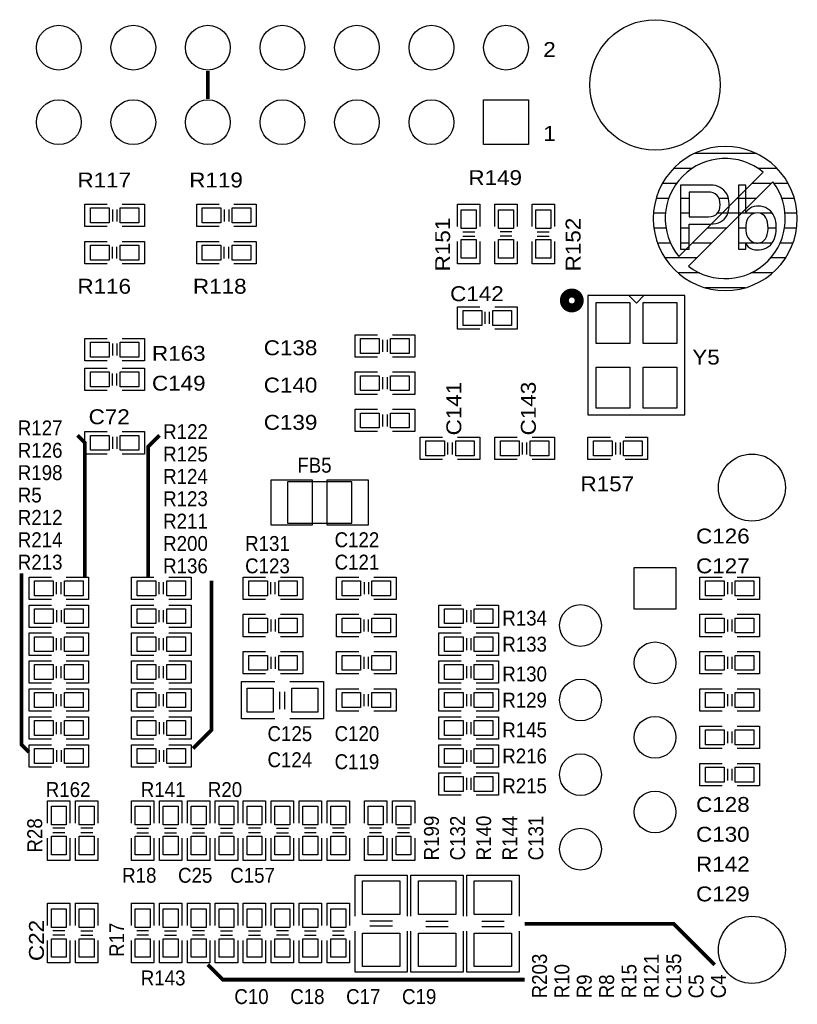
# Model space of a CAD drawing. Extents: x -14006 to 19506, y -9606 to 12409.
# Tile 27 of 29: x 11749 to 15922, y 2791 to 8073. Entities that reach past the tile are written whole.
import ezdxf

# ---------------------------------------------------------------- set-up
doc = ezdxf.new("R2010")
doc.units = 0
doc.layers.add('1', color=7, linetype='CONTINUOUS')

# ---------------------------------------------------------------- blocks, each defined once
blk = doc.blocks.new('FIGURE_CIRCLE')
blk.add_circle((0, 0), 0.5)
blk = doc.blocks.new('FIGURE_SQUARE')
blk.add_lwpolyline([(-0.5, -0.5), (-0.5, 0.5), (0.5, 0.5), (0.5, -0.5)], close=True)

msp = doc.modelspace()

# ---------------------------------------------------------------- linework, layer by layer
at = {"layer": '1', "const_width": 20}
for points in [[(12758.6, 7647.64), (12758.6, 7797.64)], [(12098.6, 5082.64), (12098.6, 5802.64), (12058.6, 5842.64)], [(12438.6, 5082.64), (12438.6, 5782.64), (12498.6, 5842.64)], [(11758.6, 5102.64), (11758.6, 4182.64), (11798.6, 4142.64)], [(12778.6, 5062.64), (12778.6, 4262.64), (12678.6, 4162.64)], [(14458.6, 3222.64), (15258.6, 3222.64), (15478.6, 3002.64)], [(14458.6, 2922.64), (12838.6, 2922.64), (12758.6, 3002.64)]]:
    msp.add_lwpolyline(points, dxfattribs=at)
at = {"layer": '1'}
msp.add_lwpolyline([(15922.08, 7005.64, 1), (15148.96, 7005.64, 1)], format="xyb", close=True, dxfattribs=at)
for points in [[(15702.56, 7354.24), (15368.48, 7354.24)], [(15357.6, 7274.24), (15257.52, 7274.24)], [(15739.44, 7255.08), (15286.04, 6801.68)], [(15739.44, 7255.08), (15286.04, 6801.68)], [(15813.52, 7274.24), (15713.44, 7274.24)], [(15274.28, 7194.24), (15198.08, 7194.24)], [(15338.52, 6750.64), (15790.52, 7202.6)], [(15338.52, 6750.64), (15790.52, 7202.6)], [(15782.12, 7194.24), (15678.6, 7194.24)], [(15872.96, 7194.24), (15796.8, 7194.24)], [(12098.6, 7082.64), (12218.6, 7082.64)], [(12218.6, 6962.64), (12098.6, 6962.64), (12098.6, 7082.64)], [(12298.6, 7082.64), (12418.6, 7082.64), (12418.6, 6962.64), (12298.6, 6962.64)], [(12698.6, 7082.64), (12818.6, 7082.64)], [(12818.6, 6962.64), (12698.6, 6962.64), (12698.6, 7082.64)], [(12898.6, 7082.64), (13018.6, 7082.64), (13018.6, 6962.64), (12898.6, 6962.64)], [(14098.6, 6962.64), (14098.6, 7082.64), (14218.6, 7082.64), (14218.6, 6962.64)], [(14298.6, 6962.64), (14298.6, 7082.64), (14418.6, 7082.64)], [(14418.6, 7082.64), (14418.6, 6962.64)], [(14498.6, 6962.64), (14498.6, 7082.64), (14618.6, 7082.64), (14618.6, 6962.64)], [(15232.16, 7114.24), (15164.52, 7114.24)], [(15341.04, 7114.24), (15294.76, 7114.24)], [(15552, 7114.24), (15501.48, 7114.24)], [(15702.12, 7114.24), (15598.6, 7114.24)], [(15646.64, 7114.24), (15606.36, 7114.24)], [(15906.52, 7114.24), (15838.96, 7114.24)], [(12246.6, 7054.64), (12246.6, 6990.64)], [(12270.6, 7054.64), (12270.6, 6990.64)], [(12846.6, 7054.64), (12846.6, 6990.64)], [(12870.6, 7054.64), (12870.6, 6990.64)], [(15214.6, 7034.24), (15150, 7034.24)], [(15341.04, 7034.24), (15294.76, 7034.24)], [(15549.24, 7034.24), (15492.44, 7034.24)], [(15622.12, 7034.24), (15518.6, 7034.24)], [(15692.76, 7034.24), (15606.36, 7034.24)], [(15787.88, 7034.24), (15724.08, 7034.24)], [(15921.04, 7034.24), (15856.56, 7034.24)], [(14126.6, 6934.64), (14190.6, 6934.64)], [(14390.6, 6934.64), (14326.6, 6934.64)], [(14526.6, 6934.64), (14590.6, 6934.64)], [(15217.44, 6954.24), (15152.4, 6954.24)], [(15341.04, 6954.24), (15294.76, 6954.24)], [(15542.12, 6954.24), (15438.6, 6954.24)], [(15646.64, 6954.24), (15606.36, 6954.24)], [(15809.4, 6954.24), (15765.28, 6954.24)], [(15918.64, 6954.24), (15853.72, 6954.24)], [(12218.6, 6762.64), (12098.6, 6762.64), (12098.6, 6882.64), (12218.6, 6882.64)], [(12298.6, 6882.64), (12418.6, 6882.64), (12418.6, 6762.64)], [(12818.6, 6762.64), (12698.6, 6762.64), (12698.6, 6882.64), (12818.6, 6882.64)], [(12898.6, 6882.64), (13018.6, 6882.64), (13018.6, 6762.64)], [(14218.6, 6882.64), (14218.6, 6762.64), (14098.6, 6762.64)], [(14098.6, 6762.64), (14098.6, 6882.64)], [(14126.6, 6910.64), (14190.6, 6910.64)], [(14418.6, 6882.64), (14418.6, 6762.64), (14298.6, 6762.64), (14298.6, 6882.64)], [(14390.6, 6910.64), (14326.6, 6910.64)], [(14618.6, 6882.64), (14618.6, 6762.64), (14498.6, 6762.64)], [(14498.6, 6762.64), (14498.6, 6882.64)], [(14526.6, 6910.64), (14590.6, 6910.64)], [(15241.28, 6874.24), (15171.96, 6874.24)], [(15341.04, 6874.24), (15294.76, 6874.24)], [(15462.12, 6874.24), (15358.6, 6874.24)], [(15704, 6874.24), (15606.36, 6874.24)], [(15786.08, 6874.24), (15710.72, 6874.24)], [(15899.08, 6874.24), (15829.88, 6874.24)], [(12246.6, 6790.64), (12246.6, 6854.64)], [(12270.6, 6790.64), (12270.6, 6854.64)], [(12846.6, 6790.64), (12846.6, 6854.64)], [(12870.6, 6790.64), (12870.6, 6854.64)], [(12418.6, 6762.64), (12298.6, 6762.64)], [(13018.6, 6762.64), (12898.6, 6762.64)], [(15382.12, 6794.24), (15211.88, 6794.24)], [(15859.16, 6794.24), (15778.88, 6794.24)], [(15397.92, 6714.24), (15281.52, 6714.24)], [(15789.52, 6714.24), (15673.36, 6714.24)], [(15642.72, 6634.24), (15428.32, 6634.24)], [(15098.6, 6592.64), (15058.6, 6552.64), (15018.6, 6592.64)], [(14218.6, 6412.64), (14098.6, 6412.64), (14098.6, 6532.64), (14218.6, 6532.64)], [(14246.6, 6440.64), (14246.6, 6504.64)], [(14270.6, 6440.64), (14270.6, 6504.64)], [(14298.6, 6532.64), (14418.6, 6532.64), (14418.6, 6412.64)], [(14418.6, 6412.64), (14298.6, 6412.64)], [(12218.6, 6242.64), (12098.6, 6242.64), (12098.6, 6362.64)], [(12098.6, 6362.64), (12218.6, 6362.64)], [(12298.6, 6362.64), (12418.6, 6362.64), (12418.6, 6242.64), (12298.6, 6242.64)], [(13668.6, 6262.64), (13548.6, 6262.64), (13548.6, 6382.64)], [(13548.6, 6382.64), (13668.6, 6382.64)], [(13696.6, 6354.64), (13696.6, 6290.64)], [(13720.6, 6354.64), (13720.6, 6290.64)], [(13748.6, 6382.64), (13868.6, 6382.64), (13868.6, 6262.64), (13748.6, 6262.64)], [(12246.6, 6334.64), (12246.6, 6270.64)], [(12270.6, 6334.64), (12270.6, 6270.64)], [(12218.6, 6082.64), (12098.6, 6082.64), (12098.6, 6202.64), (12218.6, 6202.64)], [(12298.6, 6202.64), (12418.6, 6202.64), (12418.6, 6082.64)], [(13548.6, 6182.64), (13668.6, 6182.64)], [(13668.6, 6062.64), (13548.6, 6062.64), (13548.6, 6182.64)], [(13748.6, 6182.64), (13868.6, 6182.64), (13868.6, 6062.64), (13748.6, 6062.64)], [(12246.6, 6110.64), (12246.6, 6174.64)], [(12270.6, 6110.64), (12270.6, 6174.64)], [(13696.6, 6154.64), (13696.6, 6090.64)], [(13720.6, 6154.64), (13720.6, 6090.64)], [(12418.6, 6082.64), (12298.6, 6082.64)], [(13668.6, 5862.64), (13548.6, 5862.64), (13548.6, 5982.64)], [(13548.6, 5982.64), (13668.6, 5982.64)], [(13748.6, 5982.64), (13868.6, 5982.64), (13868.6, 5862.64), (13748.6, 5862.64)], [(13696.6, 5954.64), (13696.6, 5890.64)], [(13720.6, 5954.64), (13720.6, 5890.64)], [(12218.6, 5742.64), (12098.6, 5742.64), (12098.6, 5862.64)], [(12098.6, 5862.64), (12218.6, 5862.64)], [(12246.6, 5834.64), (12246.6, 5770.64)], [(12270.6, 5834.64), (12270.6, 5770.64)], [(12298.6, 5862.64), (12418.6, 5862.64), (12418.6, 5742.64), (12298.6, 5742.64)], [(14018.6, 5712.64), (13898.6, 5712.64), (13898.6, 5832.64), (14018.6, 5832.64)], [(14098.6, 5832.64), (14218.6, 5832.64), (14218.6, 5712.64)], [(14418.6, 5712.64), (14298.6, 5712.64), (14298.6, 5832.64), (14418.6, 5832.64)], [(14498.6, 5832.64), (14618.6, 5832.64), (14618.6, 5712.64)], [(14918.6, 5712.64), (14798.6, 5712.64), (14798.6, 5832.64)], [(14798.6, 5832.64), (14918.6, 5832.64)], [(14998.6, 5832.64), (15118.6, 5832.64), (15118.6, 5712.64), (14998.6, 5712.64)], [(14046.6, 5740.64), (14046.6, 5804.64)], [(14070.6, 5740.64), (14070.6, 5804.64)], [(14446.6, 5740.64), (14446.6, 5804.64)], [(14470.6, 5740.64), (14470.6, 5804.64)], [(14946.6, 5804.64), (14946.6, 5740.64)], [(14970.6, 5804.64), (14970.6, 5740.64)], [(14218.6, 5712.64), (14098.6, 5712.64)], [(14618.6, 5712.64), (14498.6, 5712.64)], [(11918.6, 4962.64), (11798.6, 4962.64), (11798.6, 5082.64), (11918.6, 5082.64)], [(11998.6, 5082.64), (12118.6, 5082.64), (12118.6, 4962.64)], [(12468.6, 4962.64), (12348.6, 4962.64), (12348.6, 5082.64), (12468.6, 5082.64)], [(12548.6, 5082.64), (12668.6, 5082.64), (12668.6, 4962.64)], [(13068.6, 4962.64), (12948.6, 4962.64), (12948.6, 5082.64), (13068.6, 5082.64)], [(13148.6, 5082.64), (13268.6, 5082.64), (13268.6, 4962.64)], [(13568.6, 4962.64), (13448.6, 4962.64), (13448.6, 5082.64)], [(13448.6, 5082.64), (13568.6, 5082.64)], [(13648.6, 5082.64), (13768.6, 5082.64), (13768.6, 4962.64), (13648.6, 4962.64)], [(15518.6, 4962.64), (15398.6, 4962.64), (15398.6, 5082.64)], [(15398.6, 5082.64), (15518.6, 5082.64)], [(15598.6, 5082.64), (15718.6, 5082.64), (15718.6, 4962.64), (15598.6, 4962.64)], [(11946.6, 4990.64), (11946.6, 5054.64)], [(11970.6, 4990.64), (11970.6, 5054.64)], [(12496.6, 4990.64), (12496.6, 5054.64)], [(12520.6, 4990.64), (12520.6, 5054.64)], [(13096.6, 4990.64), (13096.6, 5054.64)], [(13120.6, 4990.64), (13120.6, 5054.64)], [(13596.6, 5054.64), (13596.6, 4990.64)], [(13620.6, 5054.64), (13620.6, 4990.64)], [(15546.6, 5054.64), (15546.6, 4990.64)], [(15570.6, 5054.64), (15570.6, 4990.64)], [(11918.6, 4812.64), (11798.6, 4812.64), (11798.6, 4932.64)], [(11798.6, 4932.64), (11918.6, 4932.64)], [(12118.6, 4962.64), (11998.6, 4962.64)], [(11998.6, 4932.64), (12118.6, 4932.64), (12118.6, 4812.64), (11998.6, 4812.64)], [(12468.6, 4812.64), (12348.6, 4812.64), (12348.6, 4932.64), (12468.6, 4932.64)], [(12668.6, 4962.64), (12548.6, 4962.64)], [(12548.6, 4932.64), (12668.6, 4932.64), (12668.6, 4812.64)], [(13268.6, 4962.64), (13148.6, 4962.64)], [(14118.6, 4812.64), (13998.6, 4812.64), (13998.6, 4932.64)], [(13998.6, 4932.64), (14118.6, 4932.64)], [(14198.6, 4932.64), (14318.6, 4932.64), (14318.6, 4812.64), (14198.6, 4812.64)], [(11946.6, 4904.64), (11946.6, 4840.64)], [(11970.6, 4904.64), (11970.6, 4840.64)], [(12496.6, 4840.64), (12496.6, 4904.64)], [(12520.6, 4840.64), (12520.6, 4904.64)], [(13068.6, 4762.64), (12948.6, 4762.64), (12948.6, 4882.64)], [(12948.6, 4882.64), (13068.6, 4882.64)], [(13148.6, 4882.64), (13268.6, 4882.64), (13268.6, 4762.64), (13148.6, 4762.64)], [(13568.6, 4762.64), (13448.6, 4762.64), (13448.6, 4882.64), (13568.6, 4882.64)], [(13648.6, 4882.64), (13768.6, 4882.64), (13768.6, 4762.64)], [(14146.6, 4904.64), (14146.6, 4840.64)], [(14170.6, 4904.64), (14170.6, 4840.64)], [(15518.6, 4762.64), (15398.6, 4762.64), (15398.6, 4882.64)], [(15398.6, 4882.64), (15518.6, 4882.64)], [(15598.6, 4882.64), (15718.6, 4882.64), (15718.6, 4762.64), (15598.6, 4762.64)], [(12668.6, 4812.64), (12548.6, 4812.64)], [(13096.6, 4854.64), (13096.6, 4790.64)], [(13120.6, 4854.64), (13120.6, 4790.64)], [(13596.6, 4790.64), (13596.6, 4854.64)], [(13620.6, 4790.64), (13620.6, 4854.64)], [(15546.6, 4854.64), (15546.6, 4790.64)], [(15570.6, 4854.64), (15570.6, 4790.64)], [(11918.6, 4662.64), (11798.6, 4662.64), (11798.6, 4782.64), (11918.6, 4782.64)], [(11946.6, 4690.64), (11946.6, 4754.64)], [(11970.6, 4690.64), (11970.6, 4754.64)], [(11998.6, 4782.64), (12118.6, 4782.64), (12118.6, 4662.64)], [(12468.6, 4662.64), (12348.6, 4662.64), (12348.6, 4782.64), (12468.6, 4782.64)], [(12496.6, 4690.64), (12496.6, 4754.64)], [(12520.6, 4690.64), (12520.6, 4754.64)], [(12548.6, 4782.64), (12668.6, 4782.64), (12668.6, 4662.64)], [(13768.6, 4762.64), (13648.6, 4762.64)], [(14118.6, 4662.64), (13998.6, 4662.64), (13998.6, 4782.64)], [(13998.6, 4782.64), (14118.6, 4782.64)], [(14146.6, 4754.64), (14146.6, 4690.64)], [(14170.6, 4754.64), (14170.6, 4690.64)], [(14198.6, 4782.64), (14318.6, 4782.64), (14318.6, 4662.64), (14198.6, 4662.64)], [(12118.6, 4662.64), (11998.6, 4662.64)], [(12668.6, 4662.64), (12548.6, 4662.64)], [(13068.6, 4562.64), (12948.6, 4562.64), (12948.6, 4682.64)], [(12948.6, 4682.64), (13068.6, 4682.64)], [(13096.6, 4654.64), (13096.6, 4590.64)], [(13120.6, 4654.64), (13120.6, 4590.64)], [(13148.6, 4682.64), (13268.6, 4682.64), (13268.6, 4562.64), (13148.6, 4562.64)], [(13568.6, 4562.64), (13448.6, 4562.64), (13448.6, 4682.64), (13568.6, 4682.64)], [(13596.6, 4590.64), (13596.6, 4654.64)], [(13620.6, 4590.64), (13620.6, 4654.64)], [(13648.6, 4682.64), (13768.6, 4682.64), (13768.6, 4562.64)], [(15518.6, 4562.64), (15398.6, 4562.64), (15398.6, 4682.64)], [(15398.6, 4682.64), (15518.6, 4682.64)], [(15546.6, 4654.64), (15546.6, 4590.64)], [(15570.6, 4654.64), (15570.6, 4590.64)], [(15598.6, 4682.64), (15718.6, 4682.64), (15718.6, 4562.64), (15598.6, 4562.64)], [(11918.6, 4512.64), (11798.6, 4512.64), (11798.6, 4632.64), (11918.6, 4632.64)], [(11946.6, 4540.64), (11946.6, 4604.64)], [(11970.6, 4540.64), (11970.6, 4604.64)], [(11998.6, 4632.64), (12118.6, 4632.64), (12118.6, 4512.64)], [(12468.6, 4512.64), (12348.6, 4512.64), (12348.6, 4632.64), (12468.6, 4632.64)], [(12496.6, 4540.64), (12496.6, 4604.64)], [(12520.6, 4540.64), (12520.6, 4604.64)], [(12548.6, 4632.64), (12668.6, 4632.64), (12668.6, 4512.64)], [(14118.6, 4512.64), (13998.6, 4512.64), (13998.6, 4632.64)], [(13998.6, 4632.64), (14118.6, 4632.64)], [(14146.6, 4604.64), (14146.6, 4540.64)], [(14170.6, 4604.64), (14170.6, 4540.64)], [(14198.6, 4632.64), (14318.6, 4632.64), (14318.6, 4512.64), (14198.6, 4512.64)], [(13768.6, 4562.64), (13648.6, 4562.64)], [(12118.6, 4512.64), (11998.6, 4512.64)], [(12668.6, 4512.64), (12548.6, 4512.64)], [(12938.6, 4522.64), (13118.6, 4522.64)], [(13118.6, 4322.64), (12938.6, 4322.64), (12938.6, 4522.64)], [(13198.6, 4522.64), (13378.6, 4522.64), (13378.6, 4322.64), (13198.6, 4322.64)], [(11918.6, 4362.64), (11798.6, 4362.64), (11798.6, 4482.64), (11918.6, 4482.64)], [(11946.6, 4390.64), (11946.6, 4454.64)], [(11970.6, 4390.64), (11970.6, 4454.64)], [(11998.6, 4482.64), (12118.6, 4482.64), (12118.6, 4362.64)], [(12468.6, 4362.64), (12348.6, 4362.64), (12348.6, 4482.64), (12468.6, 4482.64)], [(12496.6, 4390.64), (12496.6, 4454.64)], [(12520.6, 4390.64), (12520.6, 4454.64)], [(12548.6, 4482.64), (12668.6, 4482.64), (12668.6, 4362.64)], [(13142.6, 4466.64), (13142.6, 4374.64)], [(13170.6, 4466.64), (13170.6, 4374.64)], [(13568.6, 4362.64), (13448.6, 4362.64), (13448.6, 4482.64), (13568.6, 4482.64)], [(13596.6, 4390.64), (13596.6, 4454.64)], [(13620.6, 4390.64), (13620.6, 4454.64)], [(13648.6, 4482.64), (13768.6, 4482.64), (13768.6, 4362.64)], [(14118.6, 4362.64), (13998.6, 4362.64), (13998.6, 4482.64)], [(13998.6, 4482.64), (14118.6, 4482.64)], [(14146.6, 4454.64), (14146.6, 4390.64)], [(14170.6, 4454.64), (14170.6, 4390.64)], [(14198.6, 4482.64), (14318.6, 4482.64), (14318.6, 4362.64), (14198.6, 4362.64)], [(15518.6, 4362.64), (15398.6, 4362.64), (15398.6, 4482.64)], [(15398.6, 4482.64), (15518.6, 4482.64)], [(15546.6, 4454.64), (15546.6, 4390.64)], [(15570.6, 4454.64), (15570.6, 4390.64)], [(15598.6, 4482.64), (15718.6, 4482.64), (15718.6, 4362.64), (15598.6, 4362.64)], [(11918.6, 4212.64), (11798.6, 4212.64), (11798.6, 4332.64), (11918.6, 4332.64)], [(12118.6, 4362.64), (11998.6, 4362.64)], [(11998.6, 4332.64), (12118.6, 4332.64), (12118.6, 4212.64)], [(12468.6, 4212.64), (12348.6, 4212.64), (12348.6, 4332.64)], [(12348.6, 4332.64), (12468.6, 4332.64)], [(12668.6, 4362.64), (12548.6, 4362.64)], [(12548.6, 4332.64), (12668.6, 4332.64), (12668.6, 4212.64), (12548.6, 4212.64)], [(13768.6, 4362.64), (13648.6, 4362.64)], [(14118.6, 4212.64), (13998.6, 4212.64), (13998.6, 4332.64)], [(13998.6, 4332.64), (14118.6, 4332.64)], [(14198.6, 4332.64), (14318.6, 4332.64), (14318.6, 4212.64), (14198.6, 4212.64)], [(11946.6, 4240.64), (11946.6, 4304.64)], [(11970.6, 4240.64), (11970.6, 4304.64)], [(12496.6, 4304.64), (12496.6, 4240.64)], [(12520.6, 4304.64), (12520.6, 4240.64)], [(14146.6, 4304.64), (14146.6, 4240.64)], [(14170.6, 4304.64), (14170.6, 4240.64)], [(15518.6, 4162.64), (15398.6, 4162.64), (15398.6, 4282.64)], [(15398.6, 4282.64), (15518.6, 4282.64)], [(15598.6, 4282.64), (15718.6, 4282.64), (15718.6, 4162.64), (15598.6, 4162.64)], [(15546.6, 4254.64), (15546.6, 4190.64)], [(15570.6, 4254.64), (15570.6, 4190.64)], [(11918.6, 4062.64), (11798.6, 4062.64), (11798.6, 4182.64)], [(11798.6, 4182.64), (11918.6, 4182.64)], [(12118.6, 4212.64), (11998.6, 4212.64)], [(11998.6, 4182.64), (12118.6, 4182.64), (12118.6, 4062.64), (11998.6, 4062.64)], [(12468.6, 4062.64), (12348.6, 4062.64), (12348.6, 4182.64)], [(12348.6, 4182.64), (12468.6, 4182.64)], [(12548.6, 4182.64), (12668.6, 4182.64), (12668.6, 4062.64), (12548.6, 4062.64)], [(14118.6, 4062.64), (13998.6, 4062.64), (13998.6, 4182.64)], [(13998.6, 4182.64), (14118.6, 4182.64)], [(14198.6, 4182.64), (14318.6, 4182.64), (14318.6, 4062.64), (14198.6, 4062.64)], [(11946.6, 4154.64), (11946.6, 4090.64)], [(11970.6, 4154.64), (11970.6, 4090.64)], [(12496.6, 4154.64), (12496.6, 4090.64)], [(12520.6, 4154.64), (12520.6, 4090.64)], [(14146.6, 4154.64), (14146.6, 4090.64)], [(14170.6, 4154.64), (14170.6, 4090.64)], [(15518.6, 3962.64), (15398.6, 3962.64), (15398.6, 4082.64)], [(15398.6, 4082.64), (15518.6, 4082.64)], [(15598.6, 4082.64), (15718.6, 4082.64), (15718.6, 3962.64), (15598.6, 3962.64)], [(14118.6, 3912.64), (13998.6, 3912.64), (13998.6, 4032.64)], [(13998.6, 4032.64), (14118.6, 4032.64)], [(14198.6, 4032.64), (14318.6, 4032.64), (14318.6, 3912.64), (14198.6, 3912.64)], [(15546.6, 4054.64), (15546.6, 3990.64)], [(15570.6, 4054.64), (15570.6, 3990.64)], [(14146.6, 4004.64), (14146.6, 3940.64)], [(14170.6, 4004.64), (14170.6, 3940.64)], [(11898.6, 3762.64), (11898.6, 3882.64), (12018.6, 3882.64)], [(12018.6, 3882.64), (12018.6, 3762.64)], [(12048.6, 3762.64), (12048.6, 3882.64), (12168.6, 3882.64)], [(12168.6, 3882.64), (12168.6, 3762.64)], [(12348.6, 3762.64), (12348.6, 3882.64), (12468.6, 3882.64), (12468.6, 3762.64)], [(12498.6, 3762.64), (12498.6, 3882.64), (12618.6, 3882.64), (12618.6, 3762.64)], [(12648.6, 3762.64), (12648.6, 3882.64), (12768.6, 3882.64), (12768.6, 3762.64)], [(12798.6, 3762.64), (12798.6, 3882.64), (12918.6, 3882.64), (12918.6, 3762.64)], [(12948.6, 3762.64), (12948.6, 3882.64), (13068.6, 3882.64)], [(13068.6, 3882.64), (13068.6, 3762.64)], [(13098.6, 3762.64), (13098.6, 3882.64), (13218.6, 3882.64), (13218.6, 3762.64)], [(13248.6, 3762.64), (13248.6, 3882.64), (13368.6, 3882.64)], [(13368.6, 3882.64), (13368.6, 3762.64)], [(13398.6, 3762.64), (13398.6, 3882.64), (13518.6, 3882.64)], [(13518.6, 3882.64), (13518.6, 3762.64)], [(13598.6, 3762.64), (13598.6, 3882.64), (13718.6, 3882.64)], [(13718.6, 3882.64), (13718.6, 3762.64)], [(13748.6, 3762.64), (13748.6, 3882.64), (13868.6, 3882.64)], [(13868.6, 3882.64), (13868.6, 3762.64)], [(11990.6, 3734.64), (11926.6, 3734.64)], [(11990.6, 3710.64), (11926.6, 3710.64)], [(12140.6, 3734.64), (12076.6, 3734.64)], [(12140.6, 3710.64), (12076.6, 3710.64)], [(12376.6, 3734.64), (12440.6, 3734.64)], [(12376.6, 3710.64), (12440.6, 3710.64)], [(12526.6, 3734.64), (12590.6, 3734.64)], [(12526.6, 3710.64), (12590.6, 3710.64)], [(12676.6, 3734.64), (12740.6, 3734.64)], [(12676.6, 3710.64), (12740.6, 3710.64)], [(12826.6, 3734.64), (12890.6, 3734.64)], [(12826.6, 3710.64), (12890.6, 3710.64)], [(13040.6, 3734.64), (12976.6, 3734.64)], [(13040.6, 3710.64), (12976.6, 3710.64)], [(13126.6, 3734.64), (13190.6, 3734.64)], [(13126.6, 3710.64), (13190.6, 3710.64)], [(13340.6, 3734.64), (13276.6, 3734.64)], [(13340.6, 3710.64), (13276.6, 3710.64)], [(13490.6, 3734.64), (13426.6, 3734.64)], [(13490.6, 3710.64), (13426.6, 3710.64)], [(13690.6, 3734.64), (13626.6, 3734.64)], [(13690.6, 3710.64), (13626.6, 3710.64)], [(13840.6, 3734.64), (13776.6, 3734.64)], [(13840.6, 3710.64), (13776.6, 3710.64)], [(12018.6, 3682.64), (12018.6, 3562.64), (11898.6, 3562.64), (11898.6, 3682.64)], [(12168.6, 3682.64), (12168.6, 3562.64), (12048.6, 3562.64), (12048.6, 3682.64)], [(12468.6, 3682.64), (12468.6, 3562.64), (12348.6, 3562.64)], [(12348.6, 3562.64), (12348.6, 3682.64)], [(12618.6, 3682.64), (12618.6, 3562.64), (12498.6, 3562.64)], [(12498.6, 3562.64), (12498.6, 3682.64)], [(12768.6, 3682.64), (12768.6, 3562.64), (12648.6, 3562.64)], [(12648.6, 3562.64), (12648.6, 3682.64)], [(12918.6, 3682.64), (12918.6, 3562.64), (12798.6, 3562.64)], [(12798.6, 3562.64), (12798.6, 3682.64)], [(13068.6, 3682.64), (13068.6, 3562.64), (12948.6, 3562.64), (12948.6, 3682.64)], [(13218.6, 3682.64), (13218.6, 3562.64), (13098.6, 3562.64)], [(13098.6, 3562.64), (13098.6, 3682.64)], [(13368.6, 3682.64), (13368.6, 3562.64), (13248.6, 3562.64), (13248.6, 3682.64)], [(13518.6, 3682.64), (13518.6, 3562.64), (13398.6, 3562.64), (13398.6, 3682.64)], [(13718.6, 3682.64), (13718.6, 3562.64), (13598.6, 3562.64), (13598.6, 3682.64)], [(13868.6, 3682.64), (13868.6, 3562.64), (13748.6, 3562.64), (13748.6, 3682.64)], [(13548.6, 3262.64), (13548.6, 3482.64), (13568.6, 3482.64), (13828.6, 3482.64), (13828.6, 3262.64)], [(13848.6, 3262.64), (13848.6, 3482.64), (14128.6, 3482.64)], [(14128.6, 3482.64), (14128.6, 3262.64)], [(14148.6, 3262.64), (14148.6, 3482.64), (14428.6, 3482.64)], [(14428.6, 3482.64), (14428.6, 3262.64)], [(11898.6, 3212.64), (11898.6, 3332.64), (12018.6, 3332.64)], [(12018.6, 3332.64), (12018.6, 3212.64)], [(12048.6, 3212.64), (12048.6, 3332.64), (12168.6, 3332.64), (12168.6, 3212.64)], [(12348.6, 3212.64), (12348.6, 3332.64), (12468.6, 3332.64)], [(12468.6, 3332.64), (12468.6, 3212.64)], [(12498.6, 3212.64), (12498.6, 3332.64), (12618.6, 3332.64), (12618.6, 3212.64)], [(12648.6, 3212.64), (12648.6, 3332.64), (12768.6, 3332.64)], [(12768.6, 3332.64), (12768.6, 3212.64)], [(12798.6, 3212.64), (12798.6, 3332.64), (12918.6, 3332.64), (12918.6, 3212.64)], [(12948.6, 3212.64), (12948.6, 3332.64), (13068.6, 3332.64), (13068.6, 3212.64)], [(13098.6, 3212.64), (13098.6, 3332.64), (13218.6, 3332.64)], [(13218.6, 3332.64), (13218.6, 3212.64)], [(13248.6, 3212.64), (13248.6, 3332.64), (13368.6, 3332.64), (13368.6, 3212.64)], [(13398.6, 3212.64), (13398.6, 3332.64), (13518.6, 3332.64), (13518.6, 3212.64)], [(13628.6, 3238.64), (13748.6, 3238.64)], [(14048.6, 3234.64), (13928.6, 3234.64)], [(14348.6, 3234.64), (14228.6, 3234.64)], [(11990.6, 3184.64), (11926.6, 3184.64)], [(12076.6, 3184.64), (12140.6, 3184.64)], [(12440.6, 3184.64), (12376.6, 3184.64)], [(12526.6, 3184.64), (12590.6, 3184.64)], [(12740.6, 3184.64), (12676.6, 3184.64)], [(12826.6, 3184.64), (12890.6, 3184.64)], [(12976.6, 3184.64), (13040.6, 3184.64)], [(13190.6, 3184.64), (13126.6, 3184.64)], [(13276.6, 3184.64), (13340.6, 3184.64)], [(13426.6, 3184.64), (13490.6, 3184.64)], [(13828.6, 3182.64), (13828.6, 2962.64), (13548.6, 2962.64)], [(13548.6, 2962.64), (13548.6, 3182.64)], [(13628.6, 3210.64), (13748.6, 3210.64)], [(14128.6, 3182.64), (14128.6, 2962.64), (14108.6, 2962.64), (13848.6, 2962.64), (13848.6, 3182.64)], [(14048.6, 3206.64), (13928.6, 3206.64)], [(14428.6, 3182.64), (14428.6, 2962.64), (14408.6, 2962.64), (14148.6, 2962.64), (14148.6, 3182.64)], [(14348.6, 3206.64), (14228.6, 3206.64)], [(12018.6, 3132.64), (12018.6, 3012.64), (11898.6, 3012.64), (11898.6, 3132.64)], [(11990.6, 3160.64), (11926.6, 3160.64)], [(12168.6, 3132.64), (12168.6, 3012.64), (12048.6, 3012.64)], [(12048.6, 3012.64), (12048.6, 3132.64)], [(12076.6, 3160.64), (12140.6, 3160.64)], [(12468.6, 3132.64), (12468.6, 3012.64), (12348.6, 3012.64), (12348.6, 3132.64)], [(12440.6, 3160.64), (12376.6, 3160.64)], [(12618.6, 3132.64), (12618.6, 3012.64), (12498.6, 3012.64)], [(12498.6, 3012.64), (12498.6, 3132.64)], [(12526.6, 3160.64), (12590.6, 3160.64)], [(12768.6, 3132.64), (12768.6, 3012.64), (12648.6, 3012.64), (12648.6, 3132.64)], [(12740.6, 3160.64), (12676.6, 3160.64)], [(12918.6, 3132.64), (12918.6, 3012.64), (12798.6, 3012.64)], [(12798.6, 3012.64), (12798.6, 3132.64)], [(12826.6, 3160.64), (12890.6, 3160.64)], [(12948.6, 3012.64), (12948.6, 3132.64)], [(13068.6, 3132.64), (13068.6, 3012.64), (12948.6, 3012.64)], [(12976.6, 3160.64), (13040.6, 3160.64)], [(13218.6, 3132.64), (13218.6, 3012.64), (13098.6, 3012.64), (13098.6, 3132.64)], [(13190.6, 3160.64), (13126.6, 3160.64)], [(13368.6, 3132.64), (13368.6, 3012.64), (13248.6, 3012.64)], [(13248.6, 3012.64), (13248.6, 3132.64)], [(13276.6, 3160.64), (13340.6, 3160.64)], [(13518.6, 3132.64), (13518.6, 3012.64), (13398.6, 3012.64)], [(13398.6, 3012.64), (13398.6, 3132.64)], [(13426.6, 3160.64), (13490.6, 3160.64)]]:
    msp.add_lwpolyline(points, dxfattribs=at)
for points in [[(15739.43, 7255.07, 0.904547), (15286.05, 6801.69)], [(15739.43, 7255.07, 0.904547), (15286.05, 6801.69)], [(15338.53, 6750.65, 0.880294), (15790.53, 7202.61)], [(15338.53, 6750.65, 0.880294), (15790.53, 7202.61)]]:
    msp.add_lwpolyline(points, format="xyb", dxfattribs=at)
for points in [[(15538.76, 7013.12), (15544.96, 7023.8), (15549.88, 7035.72), (15553.36, 7048.92), (15555.44, 7063.4), (15556.12, 7079.2), (15556.12, 7084.2), (15554.88, 7099.24), (15552.32, 7113.12), (15548.32, 7125.92), (15543, 7137.6), (15536.2, 7148.16), (15527.96, 7157.6), (15519.08, 7165.52), (15508.2, 7172.84), (15496.52, 7178.48), (15483.72, 7182.48), (15470.16, 7184.96), (15455.56, 7185.76), (15294.76, 7185.76), (15294.76, 6841.76), (15341.04, 6841.76), (15341.04, 6976.56), (15455.56, 6976.56), (15470.92, 6977.32), (15485.16, 6979.44), (15498.28, 6983.12), (15510.04, 6988.12), (15520.64, 6994.68), (15529.96, 7002.68), (15531.08, 7003.8)], [(15777.28, 6863.88), (15779.88, 6866.56), (15787.64, 6876.12), (15794.32, 6886.68), (15799.76, 6898.24), (15804, 6910.8), (15807.12, 6924.4), (15808.88, 6938.96), (15809.44, 6954.4), (15809.36, 6961.28), (15808.36, 6976.68), (15806, 6990.88), (15802.64, 7004.12), (15798.08, 7016.36), (15792.32, 7027.6), (15785.44, 7037.84), (15777.28, 7046.96), (15773.2, 7050.84), (15762.6, 7058.84), (15751.16, 7065.08), (15738.72, 7069.52), (15725.36, 7072.16), (15710.92, 7073.08), (15703.44, 7072.84), (15690.56, 7070.64), (15678.44, 7066.28), (15667, 7059.96), (15656.4, 7051.52), (15646.64, 7040.92), (15646.64, 7185.76), (15606.36, 7185.76), (15606.36, 6841.76), (15646.64, 6841.76), (15646.64, 6870), (15650.64, 6863.68), (15658.96, 6854.32), (15669, 6847.08), (15680.56, 6841.88), (15693.92, 6838.76), (15708.92, 6837.76), (15717.24, 6838.08), (15731.36, 6839.88), (15744.4, 6843.32), (15756.4, 6848.44), (15767.4, 6855.32)], [(15456.68, 7146.84), (15445.56, 7147.6), (15341.04, 7147.6), (15341.04, 7014.8), (15445.56, 7014.8), (15460.36, 7016.04), (15473.28, 7019.8), (15484.4, 7026.16), (15489.8, 7030.92), (15497.84, 7040.92), (15503.6, 7052.48), (15506.96, 7065.72), (15507.84, 7079.2), (15506.84, 7095.12), (15503.84, 7108.76), (15498.84, 7120.24), (15491.84, 7129.48), (15481.48, 7137.8), (15469.8, 7143.56)], [(15456.68, 7146.84), (15445.56, 7147.6), (15341.04, 7147.6), (15341.04, 7014.8), (15445.56, 7014.8), (15460.36, 7016.04), (15473.28, 7019.8), (15484.4, 7026.16), (15489.8, 7030.92), (15497.84, 7040.92), (15503.6, 7052.48), (15506.96, 7065.72), (15507.84, 7079.2), (15506.84, 7095.12), (15503.84, 7108.76), (15498.84, 7120.24), (15491.84, 7129.48), (15481.48, 7137.8), (15469.8, 7143.56)], [(15709.04, 7036.92), (15708.92, 7036.92), (15696.12, 7035.48), (15684, 7031.04), (15672.44, 7023.6), (15664.76, 7016.8), (15656.88, 7007.04), (15651.28, 6995.56), (15647.88, 6982.32), (15646.64, 6967.44), (15646.64, 6942.4), (15647.88, 6928.28), (15651.4, 6915.36), (15657.32, 6903.72), (15665.64, 6893.16), (15666.76, 6892.04), (15677.56, 6883.24), (15689.44, 6877.24), (15702.36, 6874.32), (15708.92, 6874), (15722.48, 6875.8), (15734.48, 6881.12), (15743.16, 6888.04), (15750.72, 6897.16), (15756.64, 6907.92), (15761.08, 6920.16), (15763.96, 6934.04), (15765.2, 6949.4), (15765.32, 6954.4), (15764.52, 6971.08), (15762.28, 6985.88), (15758.72, 6998.8), (15753.64, 7009.8), (15747.04, 7018.8), (15745.16, 7020.8), (15734.04, 7029.72), (15722.04, 7035.16)], [(15709.04, 7036.92), (15708.92, 7036.92), (15696.12, 7035.48), (15684, 7031.04), (15672.44, 7023.6), (15664.76, 7016.8), (15656.88, 7007.04), (15651.28, 6995.56), (15647.88, 6982.32), (15646.64, 6967.44), (15646.64, 6942.4), (15647.88, 6928.28), (15651.4, 6915.36), (15657.32, 6903.72), (15665.64, 6893.16), (15666.76, 6892.04), (15677.56, 6883.24), (15689.44, 6877.24), (15702.36, 6874.32), (15708.92, 6874), (15722.48, 6875.8), (15734.48, 6881.12), (15743.16, 6888.04), (15750.72, 6897.16), (15756.64, 6907.92), (15761.08, 6920.16), (15763.96, 6934.04), (15765.2, 6949.4), (15765.32, 6954.4), (15764.52, 6971.08), (15762.28, 6985.88), (15758.72, 6998.8), (15753.64, 7009.8), (15747.04, 7018.8), (15745.16, 7020.8), (15734.04, 7029.72), (15722.04, 7035.16)], [(15318.6, 6592.64), (14798.6, 6592.64), (14798.6, 5952.64), (15318.6, 5952.64)], [(13185.36, 5372.4), (13531.84, 5372.4), (13531.84, 5592.88), (13185.36, 5592.88)]]:
    msp.add_lwpolyline(points, close=True, dxfattribs=at)
at = {"layer": '1', "const_width": 48}
msp.add_lwpolyline([(14751.76, 6566.36, 1), (14671.76, 6566.36, 1)], format="xyb", close=True, dxfattribs=at)

# ---------------------------------------------------------------- block references
at = {"layer": '1'}
for name, p, xscale, yscale in [('FIGURE_CIRCLE', (11958.6, 7922.64), 240, 240), ('FIGURE_CIRCLE', (12358.6, 7922.64), 240, 240), ('FIGURE_CIRCLE', (12758.6, 7922.64), 240, 240), ('FIGURE_CIRCLE', (13158.6, 7922.64), 240, 240), ('FIGURE_CIRCLE', (13558.6, 7922.64), 240, 240), ('FIGURE_CIRCLE', (13958.6, 7922.64), 240, 240), ('FIGURE_CIRCLE', (14358.6, 7922.64), 240, 240), ('FIGURE_CIRCLE', (15158.6, 7722.64), 700, 700), ('FIGURE_CIRCLE', (11958.6, 7522.64), 240, 240), ('FIGURE_CIRCLE', (12358.6, 7522.64), 240, 240), ('FIGURE_CIRCLE', (12758.6, 7522.64), 240, 240), ('FIGURE_CIRCLE', (13158.6, 7522.64), 240, 240), ('FIGURE_CIRCLE', (13558.6, 7522.64), 240, 240), ('FIGURE_CIRCLE', (13958.6, 7522.64), 240, 240), ('FIGURE_SQUARE', (14358.6, 7522.64), 240, 240), ('FIGURE_SQUARE', (12178.6, 7022.64), 100, 80), ('FIGURE_SQUARE', (12338.6, 7022.64), 100, 80), ('FIGURE_SQUARE', (12778.6, 7022.64), 100, 80), ('FIGURE_SQUARE', (12938.6, 7022.64), 100, 80), ('FIGURE_SQUARE', (14158.6, 7002.64), 80, 100), ('FIGURE_SQUARE', (14358.6, 7002.64), 80, 100), ('FIGURE_SQUARE', (14558.6, 7002.64), 80, 100), ('FIGURE_SQUARE', (14158.6, 6842.64), 80, 100), ('FIGURE_SQUARE', (14358.6, 6842.64), 80, 100), ('FIGURE_SQUARE', (14558.6, 6842.64), 80, 100), ('FIGURE_SQUARE', (12178.6, 6822.64), 100, 80), ('FIGURE_SQUARE', (12338.6, 6822.64), 100, 80), ('FIGURE_SQUARE', (12778.6, 6822.64), 100, 80), ('FIGURE_SQUARE', (12938.6, 6822.64), 100, 80), ('FIGURE_SQUARE', (14932.6, 6445.88), 180, 220), ('FIGURE_SQUARE', (15184.6, 6445.88), 180, 220), ('FIGURE_SQUARE', (14178.6, 6472.64), 100, 80), ('FIGURE_SQUARE', (14338.6, 6472.64), 100, 80), ('FIGURE_SQUARE', (12178.6, 6302.64), 100, 80), ('FIGURE_SQUARE', (12338.6, 6302.64), 100, 80), ('FIGURE_SQUARE', (13628.6, 6322.64), 100, 80), ('FIGURE_SQUARE', (13788.6, 6322.64), 100, 80), ('FIGURE_SQUARE', (12178.6, 6142.64), 100, 80), ('FIGURE_SQUARE', (12338.6, 6142.64), 100, 80), ('FIGURE_SQUARE', (14932.6, 6099.4), 180, 220), ('FIGURE_SQUARE', (15184.6, 6099.4), 180, 220), ('FIGURE_SQUARE', (13628.6, 6122.64), 100, 80), ('FIGURE_SQUARE', (13788.6, 6122.64), 100, 80), ('FIGURE_SQUARE', (13628.6, 5922.64), 100, 80), ('FIGURE_SQUARE', (13788.6, 5922.64), 100, 80), ('FIGURE_SQUARE', (12178.6, 5802.64), 100, 80), ('FIGURE_SQUARE', (12338.6, 5802.64), 100, 80), ('FIGURE_SQUARE', (13978.6, 5772.64), 100, 80), ('FIGURE_SQUARE', (14138.6, 5772.64), 100, 80), ('FIGURE_SQUARE', (14378.6, 5772.64), 100, 80), ('FIGURE_SQUARE', (14538.6, 5772.64), 100, 80), ('FIGURE_SQUARE', (14878.6, 5772.64), 100, 80), ('FIGURE_SQUARE', (15038.6, 5772.64), 100, 80), ('FIGURE_CIRCLE', (15678.6, 5562.64), 360, 360), ('FIGURE_SQUARE', (13209, 5482.64), 220, 244), ('FIGURE_SQUARE', (13508.2, 5482.64), 220, 244), ('FIGURE_SQUARE', (15158.6, 5022.64), 224, 224), ('FIGURE_SQUARE', (11878.6, 5022.64), 100, 80), ('FIGURE_SQUARE', (12038.6, 5022.64), 100, 80), ('FIGURE_SQUARE', (12428.6, 5022.64), 100, 80), ('FIGURE_SQUARE', (12588.6, 5022.64), 100, 80), ('FIGURE_SQUARE', (13028.6, 5022.64), 100, 80), ('FIGURE_SQUARE', (13188.6, 5022.64), 100, 80), ('FIGURE_SQUARE', (13528.6, 5022.64), 100, 80), ('FIGURE_SQUARE', (13688.6, 5022.64), 100, 80), ('FIGURE_SQUARE', (15478.6, 5022.64), 100, 80), ('FIGURE_SQUARE', (15638.6, 5022.64), 100, 80), ('FIGURE_SQUARE', (11878.6, 4872.64), 100, 80), ('FIGURE_SQUARE', (12038.6, 4872.64), 100, 80), ('FIGURE_SQUARE', (12428.6, 4872.64), 100, 80), ('FIGURE_SQUARE', (12588.6, 4872.64), 100, 80), ('FIGURE_SQUARE', (14078.6, 4872.64), 100, 80), ('FIGURE_SQUARE', (14238.6, 4872.64), 100, 80), ('FIGURE_CIRCLE', (14758.6, 4822.64), 224, 224), ('FIGURE_SQUARE', (13028.6, 4822.64), 100, 80), ('FIGURE_SQUARE', (13188.6, 4822.64), 100, 80), ('FIGURE_SQUARE', (13528.6, 4822.64), 100, 80), ('FIGURE_SQUARE', (13688.6, 4822.64), 100, 80), ('FIGURE_SQUARE', (15478.6, 4822.64), 100, 80), ('FIGURE_SQUARE', (15638.6, 4822.64), 100, 80), ('FIGURE_SQUARE', (11878.6, 4722.64), 100, 80), ('FIGURE_SQUARE', (12038.6, 4722.64), 100, 80), ('FIGURE_SQUARE', (12428.6, 4722.64), 100, 80), ('FIGURE_SQUARE', (12588.6, 4722.64), 100, 80), ('FIGURE_SQUARE', (14078.6, 4722.64), 100, 80), ('FIGURE_SQUARE', (14238.6, 4722.64), 100, 80), ('FIGURE_CIRCLE', (15158.6, 4622.64), 224, 224), ('FIGURE_SQUARE', (13028.6, 4622.64), 100, 80), ('FIGURE_SQUARE', (13188.6, 4622.64), 100, 80), ('FIGURE_SQUARE', (13528.6, 4622.64), 100, 80), ('FIGURE_SQUARE', (13688.6, 4622.64), 100, 80), ('FIGURE_SQUARE', (15478.6, 4622.64), 100, 80), ('FIGURE_SQUARE', (15638.6, 4622.64), 100, 80), ('FIGURE_SQUARE', (11878.6, 4572.64), 100, 80), ('FIGURE_SQUARE', (12038.6, 4572.64), 100, 80), ('FIGURE_SQUARE', (12428.6, 4572.64), 100, 80), ('FIGURE_SQUARE', (12588.6, 4572.64), 100, 80), ('FIGURE_SQUARE', (14078.6, 4572.64), 100, 80), ('FIGURE_SQUARE', (14238.6, 4572.64), 100, 80), ('FIGURE_CIRCLE', (14758.6, 4422.64), 224, 224), ('FIGURE_SQUARE', (11878.6, 4422.64), 100, 80), ('FIGURE_SQUARE', (12038.6, 4422.64), 100, 80), ('FIGURE_SQUARE', (12428.6, 4422.64), 100, 80), ('FIGURE_SQUARE', (12588.6, 4422.64), 100, 80), ('FIGURE_SQUARE', (13038.6, 4422.64), 140, 128), ('FIGURE_SQUARE', (13278.6, 4422.64), 140, 128), ('FIGURE_SQUARE', (13528.6, 4422.64), 100, 80), ('FIGURE_SQUARE', (13688.6, 4422.64), 100, 80), ('FIGURE_SQUARE', (14078.6, 4422.64), 100, 80), ('FIGURE_SQUARE', (14238.6, 4422.64), 100, 80), ('FIGURE_SQUARE', (15478.6, 4422.64), 100, 80), ('FIGURE_SQUARE', (15638.6, 4422.64), 100, 80), ('FIGURE_CIRCLE', (15158.6, 4222.64), 224, 224), ('FIGURE_SQUARE', (11878.6, 4272.64), 100, 80), ('FIGURE_SQUARE', (12038.6, 4272.64), 100, 80), ('FIGURE_SQUARE', (12428.6, 4272.64), 100, 80), ('FIGURE_SQUARE', (12588.6, 4272.64), 100, 80), ('FIGURE_SQUARE', (14078.6, 4272.64), 100, 80), ('FIGURE_SQUARE', (14238.6, 4272.64), 100, 80), ('FIGURE_SQUARE', (15478.6, 4222.64), 100, 80), ('FIGURE_SQUARE', (15638.6, 4222.64), 100, 80), ('FIGURE_SQUARE', (11878.6, 4122.64), 100, 80), ('FIGURE_SQUARE', (12038.6, 4122.64), 100, 80), ('FIGURE_SQUARE', (12428.6, 4122.64), 100, 80), ('FIGURE_SQUARE', (12588.6, 4122.64), 100, 80), ('FIGURE_SQUARE', (14078.6, 4122.64), 100, 80), ('FIGURE_SQUARE', (14238.6, 4122.64), 100, 80), ('FIGURE_CIRCLE', (14758.6, 4022.64), 224, 224), ('FIGURE_SQUARE', (15478.6, 4022.64), 100, 80), ('FIGURE_SQUARE', (15638.6, 4022.64), 100, 80), ('FIGURE_SQUARE', (14078.6, 3972.64), 100, 80), ('FIGURE_SQUARE', (14238.6, 3972.64), 100, 80), ('FIGURE_CIRCLE', (15158.6, 3822.64), 224, 224), ('FIGURE_SQUARE', (11958.6, 3802.64), 80, 100), ('FIGURE_SQUARE', (12108.6, 3802.64), 80, 100), ('FIGURE_SQUARE', (12408.6, 3802.64), 80, 100), ('FIGURE_SQUARE', (12558.6, 3802.64), 80, 100), ('FIGURE_SQUARE', (12708.6, 3802.64), 80, 100), ('FIGURE_SQUARE', (12858.6, 3802.64), 80, 100), ('FIGURE_SQUARE', (13008.6, 3802.64), 80, 100), ('FIGURE_SQUARE', (13158.6, 3802.64), 80, 100), ('FIGURE_SQUARE', (13308.6, 3802.64), 80, 100), ('FIGURE_SQUARE', (13458.6, 3802.64), 80, 100), ('FIGURE_SQUARE', (13658.6, 3802.64), 80, 100), ('FIGURE_SQUARE', (13808.6, 3802.64), 80, 100), ('FIGURE_CIRCLE', (14758.6, 3622.64), 224, 224), ('FIGURE_SQUARE', (11958.6, 3642.64), 80, 100), ('FIGURE_SQUARE', (12108.6, 3642.64), 80, 100), ('FIGURE_SQUARE', (12408.6, 3642.64), 80, 100), ('FIGURE_SQUARE', (12558.6, 3642.64), 80, 100), ('FIGURE_SQUARE', (12708.6, 3642.64), 80, 100), ('FIGURE_SQUARE', (12858.6, 3642.64), 80, 100), ('FIGURE_SQUARE', (13008.6, 3642.64), 80, 100), ('FIGURE_SQUARE', (13158.6, 3642.64), 80, 100), ('FIGURE_SQUARE', (13308.6, 3642.64), 80, 100), ('FIGURE_SQUARE', (13458.6, 3642.64), 80, 100), ('FIGURE_SQUARE', (13658.6, 3642.64), 80, 100), ('FIGURE_SQUARE', (13808.6, 3642.64), 80, 100), ('FIGURE_SQUARE', (13688.6, 3362.64), 200, 180), ('FIGURE_SQUARE', (13988.6, 3362.64), 200, 180), ('FIGURE_SQUARE', (14288.6, 3362.64), 200, 180), ('FIGURE_SQUARE', (11958.6, 3252.64), 80, 100), ('FIGURE_SQUARE', (12108.6, 3252.64), 80, 100), ('FIGURE_SQUARE', (12408.6, 3252.64), 80, 100), ('FIGURE_SQUARE', (12558.6, 3252.64), 80, 100), ('FIGURE_SQUARE', (12708.6, 3252.64), 80, 100), ('FIGURE_SQUARE', (12858.6, 3252.64), 80, 100), ('FIGURE_SQUARE', (13008.6, 3252.64), 80, 100), ('FIGURE_SQUARE', (13158.6, 3252.64), 80, 100), ('FIGURE_SQUARE', (13308.6, 3252.64), 80, 100), ('FIGURE_SQUARE', (13458.6, 3252.64), 80, 100), ('FIGURE_CIRCLE', (15678.6, 3082.64), 360, 360), ('FIGURE_SQUARE', (13688.6, 3082.64), 200, 180), ('FIGURE_SQUARE', (13988.6, 3082.64), 200, 180), ('FIGURE_SQUARE', (14288.6, 3082.64), 200, 180), ('FIGURE_SQUARE', (11958.6, 3092.64), 80, 100), ('FIGURE_SQUARE', (12108.6, 3092.64), 80, 100), ('FIGURE_SQUARE', (12408.6, 3092.64), 80, 100), ('FIGURE_SQUARE', (12558.6, 3092.64), 80, 100), ('FIGURE_SQUARE', (12708.6, 3092.64), 80, 100), ('FIGURE_SQUARE', (12858.6, 3092.64), 80, 100), ('FIGURE_SQUARE', (13008.6, 3092.64), 80, 100), ('FIGURE_SQUARE', (13158.6, 3092.64), 80, 100), ('FIGURE_SQUARE', (13308.6, 3092.64), 80, 100), ('FIGURE_SQUARE', (13458.6, 3092.64), 80, 100)]:
    msp.add_blockref(name, p, dxfattribs=dict(at, xscale=xscale, yscale=yscale))

# ---------------------------------------------------------------- texts
for s, width, p in [('2', 1.125, (14558.6, 7872.64)), ('1', 1.125, (14558.6, 7422.64)), ('R117', 1.125, (12058.6, 7172.64)), ('R119', 1.125, (12658.6, 7172.64)), ('R149', 1.125, (14156.6, 7185.28)), ('R116', 1.125, (12058.6, 6602.64)), ('R118', 1.125, (12678.6, 6602.64)), ('C142', 1.125, (14058.6, 6562.64)), ('C138', 1.125, (13058.6, 6272.64)), ('R163', 1.125, (12458.6, 6242.64)), ('Y5', 1.125, (15358.6, 6222.64)), ('C149', 1.125, (12458.6, 6082.64)), ('C140', 1.125, (13058.6, 6072.64)), ('C72', 1.125, (12118.6, 5902.64)), ('R127', 0.9375, (11738.6, 5842.64)), ('C139', 1.125, (13058.6, 5872.64)), ('R122', 0.9375, (12518.6, 5822.64)), ('R126', 0.9375, (11738.6, 5722.64)), ('R125', 0.9375, (12518.6, 5702.64)), ('FB5', 0.9375, (13238.6, 5642.64)), ('R198', 0.9375, (11738.6, 5602.64)), ('R124', 0.9375, (12518.6, 5582.64)), ('R157', 1.125, (14758.6, 5542.64)), ('R5', 0.9375, (11738.6, 5482.64)), ('R123', 0.9375, (12518.6, 5462.64)), ('R212', 0.9375, (11738.6, 5362.64)), ('R211', 0.9375, (12518.6, 5342.64)), ('C126', 1.125, (15378.6, 5262.64)), ('R214', 0.9375, (11738.6, 5242.64)), ('R200', 0.9375, (12518.6, 5222.64)), ('R131', 0.9375, (12958.6, 5222.64)), ('C122', 0.9375, (13438.6, 5242.64)), ('R213', 0.9375, (11738.6, 5122.64)), ('R136', 0.9375, (12518.6, 5102.64)), ('C123', 0.9375, (12958.6, 5102.64)), ('C121', 0.9375, (13438.6, 5122.64)), ('C127', 1.125, (15378.6, 5102.64)), ('R134', 0.9375, (14338.6, 4822.64)), ('R133', 0.9375, (14338.6, 4682.64)), ('R130', 0.9375, (14338.6, 4522.64)), ('R129', 0.9375, (14338.6, 4382.64)), ('C125', 0.9375, (13078.6, 4202.64)), ('C120', 0.9375, (13438.6, 4202.64)), ('R145', 0.9375, (14338.6, 4222.64)), ('C124', 0.9375, (13078.6, 4062.64)), ('C119', 0.9375, (13438.6, 4051.96)), ('R216', 0.9375, (14338.6, 4082.64)), ('R162', 0.9375, (11888.6, 3902.64)), ('R141', 0.9375, (12398.6, 3902.64)), ('R20', 0.9375, (12758.6, 3902.64)), ('R215', 0.9375, (14338.6, 3922.64)), ('C128', 1.125, (15378.6, 3822.64)), ('C130', 1.125, (15378.6, 3662.64)), ('R142', 1.125, (15378.6, 3502.64)), ('R18', 0.9375, (12298.6, 3442.64)), ('C25', 0.9375, (12598.6, 3442.64)), ('C157', 0.9375, (12878.6, 3442.64)), ('C129', 1.125, (15378.6, 3342.64)), ('R143', 0.9375, (12398.6, 2891.96)), ('C10', 0.9375, (12900.6, 2791.96)), ('C18', 0.9375, (13200.6, 2791.96)), ('C17', 0.9375, (13500.6, 2791.96)), ('C19', 0.9375, (13800.6, 2791.96))]:
    msp.add_text(s, height=80, dxfattribs=dict(at, width=width)).set_placement(p)
for s, width, p in [('R151', 1.125, (14058.6, 6722.64)), ('R152', 1.125, (14758.6, 6722.64)), ('C141', 1.125, (14118.6, 5842.64)), ('C143', 1.125, (14518.6, 5842.64)), ('R28', 0.9375, (11869.28, 3604.64)), ('R199', 0.9375, (13998.6, 3562.64)), ('C132', 0.9375, (14138.6, 3562.64)), ('R140', 0.9375, (14278.6, 3562.64)), ('R144', 0.9375, (14418.6, 3562.64)), ('C131', 0.9375, (14558.6, 3562.64)), ('C22', 1.125, (11878.6, 3022.64)), ('R17', 0.9375, (12309.28, 3044.64)), ('R203', 0.9375, (14578.6, 2822.64)), ('R121', 0.9375, (15178.6, 2822.64)), ('C135', 0.9375, (15298.6, 2822.64)), ('R10', 0.9375, (14698.6, 2822.64)), ('R15', 0.9375, (15058.6, 2822.64)), ('R9', 0.9375, (14818.6, 2822.64)), ('R8', 0.9375, (14938.6, 2822.64)), ('C5', 0.9375, (15418.6, 2822.64)), ('C4', 0.9375, (15538.6, 2822.64))]:
    msp.add_text(s, height=80, rotation=90, dxfattribs=dict(at, width=width)).set_placement(p)

doc.saveas('drawing.dxf')
